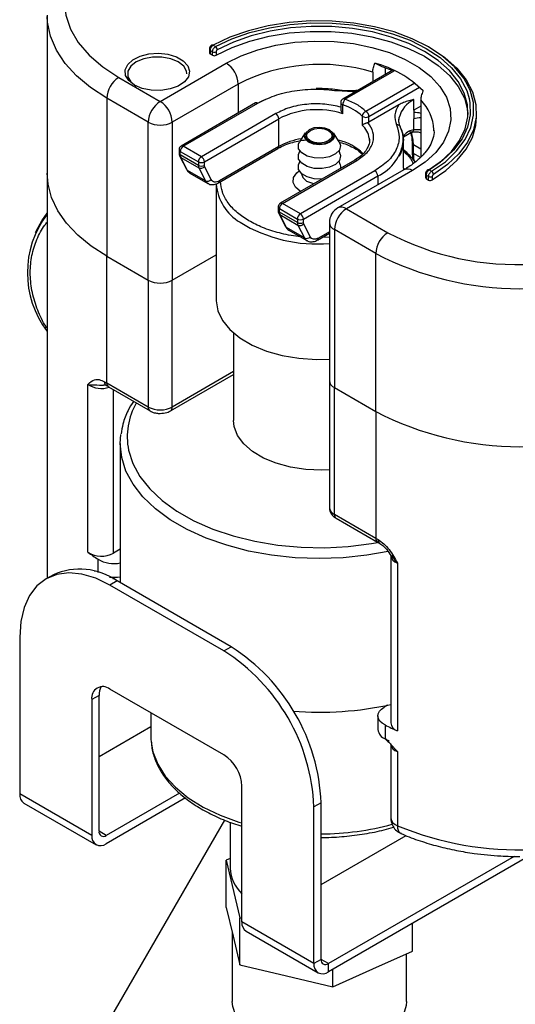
# Model space of a CAD drawing. Header units: millimetres. Extents: x 5 to 273, y 7 to 200.
# Tile 8 of 12: x 210 to 229, y 82 to 121. Entities that reach past the tile are written whole.
import ezdxf

# ---------------------------------------------------------------- set-up
doc = ezdxf.new("R2010")
doc.units = ezdxf.units.MM

msp = doc.modelspace()

# ---------------------------------------------------------------- linework, layer by layer
at = {"color": 7, "linetype": 'Continuous', "lineweight": 25}
for p, q in [((210.74438, 120.91148), (210.74438, 114.70577)), ((217.1129, 119.56418), (217.1129, 119.42809)), ((217.23648, 119.46892), (217.14218, 119.52336)), ((217.14218, 119.52336), (217.14218, 119.38727)), ((217.26107, 119.72688), (217.35539, 119.67244)), ((217.14218, 119.38727), (217.23648, 119.33283)), ((217.23648, 119.33283), (217.23648, 119.46892)), ((217.3767, 119.46824), (217.3767, 119.33215)), ((215.18527, 117.52347), (217.778, 119.02022)), ((224.31204, 118.74769), (222.35228, 117.61348)), ((223.89608, 118.87819), (223.61592, 119.02727)), ((224.01821, 118.83692), (224.01821, 118.57764)), ((213.55893, 118.46234), (215.18527, 117.52347)), ((223.52767, 118.66551), (223.52767, 118.29374)), ((218.2494, 118.20373), (215.65668, 116.70698)), ((222.12506, 117.94361), (222.73882, 117.91132)), ((214.71387, 116.70698), (213.08752, 117.64585)), ((213.08752, 117.64585), (213.08752, 111.44014)), ((225.14265, 117.18382), (225.1422, 117.59183)), ((225.41329, 117.57697), (225.41329, 115.33839)), ((218.93046, 117.45911), (216.00775, 115.76758)), ((216.09109, 115.75934), (219.0138, 117.45086)), ((222.2691, 117.46905), (222.26935, 117.23507)), ((222.35289, 117.03211), (222.3525, 117.38572)), ((224.5528, 117.3868), (223.37881, 116.70735)), ((225.41329, 117.34045), (225.14265, 117.18382)), ((225.14265, 117.18382), (225.14303, 116.8355)), ((219.7209, 117.04266), (216.7982, 115.35113)), ((216.9162, 115.1471), (219.8389, 116.83862)), ((219.8401, 115.75059), (219.8389, 116.83862)), ((223.11635, 116.94475), (223.11674, 116.59115)), ((223.37881, 116.70735), (223.37857, 116.92496)), ((225.1435, 116.40898), (225.14303, 116.8355)), ((227.59805, 116.91117), (227.59805, 117.10169)), ((214.71387, 110.50127), (214.71387, 116.70698)), ((215.65668, 116.70698), (215.65668, 110.50127)), ((220.87709, 116.28216), (220.65185, 115.93807)), ((222.21091, 115.93807), (221.98567, 116.28216)), ((224.76234, 116.19558), (224.71883, 116.14076)), ((224.74092, 116.13162), (225.05406, 116.31292)), ((215.92457, 115.62315), (215.92472, 115.48715)), ((216.7982, 115.35113), (216.09109, 115.75934)), ((217.47228, 114.32388), (219.80573, 115.67437)), ((219.8401, 115.75059), (217.50665, 114.4001)), ((224.7299, 114.90392), (224.72871, 115.99195)), ((225.07295, 115.88005), (225.07332, 115.54957)), ((225.12213, 115.48155), (225.12177, 115.81203)), ((215.95324, 115.36204), (216.21054, 114.85461)), ((215.97339, 115.55513), (216.6805, 115.14692)), ((215.97354, 115.41912), (215.97339, 115.55513)), ((216.68064, 115.01092), (215.97354, 115.41912)), ((215.99454, 115.31929), (216.70164, 114.91109)), ((216.25183, 114.81186), (215.99454, 115.31929)), ((220.65869, 115.58785), (220.61299, 115.45044)), ((222.24977, 115.45044), (222.20408, 115.58785)), ((222.98081, 115.57188), (223.12519, 115.44882)), ((225.07691, 115.55153), (225.08677, 115.27739)), ((216.6805, 115.14692), (216.68064, 115.01092)), ((216.70164, 114.91109), (216.95894, 114.40365)), ((216.91635, 115.01109), (216.9162, 115.1471)), ((217.18414, 114.45374), (216.92685, 114.96118)), ((222.81955, 115.21399), (219.89684, 113.52246)), ((219.98018, 113.51422), (222.90288, 115.20574)), ((220.65869, 115.17958), (220.61299, 115.04217)), ((222.24977, 115.04217), (222.20408, 115.17958)), ((210.74438, 114.70577), (210.74438, 98.86488)), ((216.95894, 114.40365), (216.25183, 114.81186)), ((216.34794, 114.70698), (217.05504, 114.29878)), ((223.60999, 114.79754), (220.68728, 113.10601)), ((220.73138, 114.69045), (220.73138, 114.67929)), ((220.80528, 112.90197), (223.72799, 114.5935)), ((224.75146, 114.83512), (222.15874, 113.33837)), ((225.08477, 114.80211), (222.49204, 113.30536)), ((225.597, 114.66641), (225.597, 114.53032)), ((225.72058, 114.57116), (225.62629, 114.62559)), ((225.62629, 114.62559), (225.62629, 114.4895)), ((225.62629, 114.4895), (225.72058, 114.43507)), ((225.68598, 114.83034), (225.69054, 114.83375)), ((225.72058, 114.43507), (225.72058, 114.57116)), ((225.74308, 114.83033), (225.8374, 114.77588)), ((225.86316, 114.57183), (225.86316, 114.43574)), ((217.38138, 114.27102), (217.38138, 109.72561)), ((219.81366, 113.37803), (219.81381, 113.24203)), ((219.86248, 113.31001), (220.56958, 112.9018)), ((219.86263, 113.174), (219.86248, 113.31001)), ((220.68728, 113.10601), (219.98018, 113.51422)), ((222.49204, 113.30536), (224.11839, 112.3665)), ((219.84233, 113.11692), (220.09962, 112.60948)), ((220.56973, 112.7658), (219.86263, 113.174)), ((219.88362, 113.07417), (220.59073, 112.66597)), ((220.14092, 112.56673), (219.88362, 113.07417)), ((220.84803, 112.15853), (220.14092, 112.56673)), ((220.56958, 112.9018), (220.56973, 112.7658)), ((220.59073, 112.66597), (220.84803, 112.15853)), ((220.80543, 112.76597), (220.80528, 112.90197)), ((221.07323, 112.20862), (220.81593, 112.71605)), ((221.82538, 112.761), (221.82538, 106.55529)), ((210.32297, 112.45496), (210.27983, 112.36203)), ((220.23702, 112.46186), (220.94413, 112.05366)), ((221.36137, 112.07876), (221.82538, 112.34731)), ((223.64698, 111.55), (222.02064, 112.48887)), ((222.02064, 112.48887), (222.02064, 106.28316)), ((213.08752, 111.44014), (214.71387, 110.50127)), ((213.08752, 106.45924), (213.08752, 111.44014)), ((215.65668, 110.50127), (217.38138, 111.49692)), ((223.64698, 105.34429), (223.64698, 111.55)), ((214.71387, 110.50127), (214.71387, 105.52037)), ((215.65668, 105.52037), (215.65668, 110.50127)), ((218.06472, 108.426), (218.06472, 104.98967)), ((215.58763, 105.36775), (218.06472, 106.79775)), ((212.34686, 99.82085), (212.34686, 106.40762)), ((212.34686, 106.40762), (212.40745, 106.39258)), ((213.07641, 106.36245), (213.16371, 106.311)), ((214.71387, 105.52037), (213.08752, 106.45924)), ((221.82538, 106.55529), (221.82538, 101.5744)), ((213.15657, 106.30662), (214.78292, 105.36775)), ((213.15657, 106.30662), (213.16081, 106.3043)), ((222.02064, 106.28316), (223.64698, 105.34429)), ((222.02064, 101.30226), (222.02064, 106.28316)), ((223.64698, 105.34429), (223.64698, 100.36339)), ((213.61472, 104.08328), (213.61472, 98.616)), ((223.64698, 100.36339), (222.02064, 101.30226)), ((222.08969, 101.14964), (223.71603, 100.21077)), ((223.7201, 100.20854), (223.71603, 100.21077)), ((223.72316, 100.21516), (223.81042, 100.16373)), ((213.61472, 99.93181), (213.35139, 99.77979)), ((224.23414, 99.69922), (224.23414, 93.11246)), ((224.42826, 99.45311), (224.50053, 99.39145)), ((224.50053, 99.39145), (224.50053, 92.80469)), ((210.98842, 98.93656), (210.70558, 98.77328)), ((210.74438, 98.86488), (210.74526, 98.79619)), ((213.48822, 98.68902), (213.20537, 98.52574)), ((217.96656, 96.10373), (213.48822, 98.68902)), ((217.68372, 95.94045), (213.20537, 98.52574)), ((209.66984, 96.48406), (209.66984, 90.33278)), ((217.68372, 95.94045), (217.96656, 96.10373)), ((217.68372, 91.85775), (213.20537, 94.44304)), ((212.78111, 94.19798), (212.49827, 94.0347)), ((212.49827, 94.0347), (212.49827, 88.69997)), ((212.78111, 88.86325), (212.78111, 94.19798)), ((224.10268, 93.80829), (223.97518, 93.73469)), ((214.81472, 93.51398), (214.81472, 92.57825)), ((223.7311, 93.39452), (223.7311, 92.85016)), ((212.78111, 91.80227), (214.81472, 92.97624)), ((224.01334, 93.03366), (224.01334, 92.4893)), ((224.15472, 92.35789), (224.15472, 92.41902)), ((224.15472, 92.35789), (224.42505, 92.07332)), ((224.23414, 92.29592), (224.23414, 89.38359)), ((224.42505, 92.07332), (224.50053, 91.98815)), ((224.50053, 91.98815), (224.50053, 89.07582)), ((218.39082, 85.29827), (218.39082, 90.633)), ((212.49827, 88.69997), (209.66984, 90.33278)), ((215.93982, 90.36012), (213.06395, 88.69991)), ((216.17539, 90.16949), (213.06395, 88.3733)), ((209.83556, 89.96651), (212.66399, 88.33369)), ((221.50209, 89.98001), (221.21925, 89.81673)), ((221.21925, 83.66545), (221.21925, 89.81673)), ((221.50209, 83.82873), (221.50209, 89.98001)), ((217.70119, 89.30035), (210.69915, 77.17247)), ((217.93138, 89.21656), (217.93138, 87.40683)), ((221.50209, 86.76775), (224.8362, 88.69249)), ((217.93138, 87.79182), (217.77907, 87.72365)), ((229.65288, 87.88085), (221.78494, 83.33878)), ((229.07737, 87.87523), (221.78494, 83.6654)), ((217.77907, 87.72365), (218.3133, 85.4671)), ((217.77907, 85.87283), (217.77907, 87.72365)), ((217.77907, 85.87283), (218.04619, 84.74455)), ((218.3133, 83.61628), (218.3133, 85.4671)), ((218.3133, 85.4671), (218.39082, 85.44882)), ((221.21925, 83.66545), (218.39082, 85.29827)), ((225.0837, 84.15045), (225.0837, 85.24312)), ((218.01472, 84.87748), (218.01472, 82.18096)), ((218.04619, 84.74455), (218.3133, 83.61628)), ((218.55654, 84.93199), (221.38497, 83.29918)), ((223.52466, 83.45277), (225.0837, 84.15045)), ((224.84805, 82.18096), (224.84805, 84.045)), ((218.3133, 83.61628), (220.13946, 83.18568)), ((221.50209, 83.82873), (221.21925, 83.66545)), ((221.78494, 83.33878), (221.78494, 83.6654)), ((220.13946, 83.18568), (221.96562, 82.75509)), ((221.96562, 82.75509), (223.52466, 83.45277)), ((221.96562, 82.75509), (221.96562, 83.44309))]:
    msp.add_line(p, q, dxfattribs=at)
at = {"color": 8, "linetype": 'Continuous', "lineweight": 25}
for p, q in [((222.43561, 117.60523), (224.37134, 118.72554)), ((218.2494, 118.20373), (218.2494, 117.06494)), ((225.17712, 118.2382), (223.26057, 117.12899)), ((223.37857, 116.92496), (225.36572, 118.07502)), ((225.41329, 116.40289), (225.1435, 116.40898)), ((225.41329, 115.64374), (225.12177, 115.81203)), ((225.39746, 115.3226), (225.12213, 115.48155)), ((223.72799, 114.5935), (223.72837, 114.2445)), ((221.82538, 112.40363), (221.39574, 112.15498)), ((221.82538, 112.18881), (221.52264, 112.1721)), ((218.06472, 106.9105), (215.65668, 105.52037)), ((213.35139, 99.77979), (213.35139, 106.19415)), ((213.67108, 103.54236), (213.61472, 104.08328)), ((212.74349, 99.02734), (212.74349, 99.53961)), ((224.25846, 99.69236), (224.42826, 99.45311)), ((212.62175, 99.06472), (212.62175, 99.07686)), ((213.35139, 98.76495), (213.35139, 98.83242)), ((213.06395, 88.69991), (212.78111, 88.8632)), ((221.78494, 83.6654), (221.50209, 83.82868))]:
    msp.add_line(p, q, dxfattribs=at)
at = {"color": 7, "linetype": 'Continuous', "lineweight": 25, "flags": 128}
for points in [[(213.55893, 124.44934), (212.92645, 124.033), (212.39352, 123.57256), (211.96926, 123.07591), (211.66092, 122.55153), (211.47378, 122.00841), (211.41104, 121.45584), (211.47378, 120.90326), (211.66092, 120.36014), (211.96926, 119.83577), (212.39352, 119.33912), (212.92645, 118.87868), (213.55893, 118.46234)], [(227.18768, 118.2892), (227.0995, 118.4318), (226.74138, 118.87711), (226.2789, 119.28914), (225.72116, 119.65979), (225.07912, 119.98176), (224.36539, 120.24874), (223.594, 120.45548), (222.78011, 120.59791), (221.93971, 120.67324), (221.08933, 120.67999), (220.24566, 120.61802), (219.4253, 120.48854), (218.64436, 120.29412), (217.9182, 120.03856), (217.26107, 119.72688)], [(217.35539, 119.67244), (217.99813, 119.97692), (218.70828, 120.22654), (219.4719, 120.41641), (220.27401, 120.54279), (221.09884, 120.6032), (221.9302, 120.59646), (222.75177, 120.5227), (223.5474, 120.38336), (224.30149, 120.18119), (224.99922, 119.92014), (225.62688, 119.60536), (226.17216, 119.24301), (226.62435, 118.84022), (226.97457, 118.4049), (227.21593, 117.94559), (227.31244, 117.63705)], [(217.3767, 119.33215), (218.00756, 119.6376), (218.70663, 119.88874), (219.45999, 120.08054), (220.25263, 120.20921), (221.06875, 120.27217), (221.89209, 120.26816), (222.70626, 120.19727), (223.49503, 120.06091), (224.24268, 119.8618), (224.93432, 119.6039), (225.55617, 119.29236), (226.09584, 118.93337), (226.54259, 118.53409), (226.88749, 118.10248), (227.1237, 117.64714), (227.24649, 117.17713), (227.26238, 117.00643)], [(225.67041, 114.78833), (226.18896, 115.15312), (226.61408, 115.55617), (226.93743, 115.98958), (227.15266, 116.44482), (227.25555, 116.91296), (227.24407, 117.3848), (227.11844, 117.85109), (226.88114, 118.30266), (226.53683, 118.73065), (226.09226, 119.12665), (225.55617, 119.48288), (224.93908, 119.79236), (224.25312, 120.04901), (223.51174, 120.24777), (222.72951, 120.38476), (221.92179, 120.45728), (221.10444, 120.46391), (220.29351, 120.40452), (219.50493, 120.28027), (218.75417, 120.0936), (218.05599, 119.84818), (217.42409, 119.54883)], [(217.778, 119.02022), (218.36331, 119.311), (219.01716, 119.54818), (219.72494, 119.72644), (220.47084, 119.84182), (221.23819, 119.89173), (222.00987, 119.87507), (222.76861, 119.79219), (223.49749, 119.64495), (224.18022, 119.43665), (224.80153, 119.17193), (225.34757, 118.85671), (225.80612, 118.49803), (226.16695, 118.10391), (226.422, 117.68313), (226.56556, 117.24512), (226.59444, 116.79964), (226.50798, 116.35666), (226.30811, 115.92606), (225.99931, 115.51747), (225.58847, 115.14001), (225.08477, 114.80211)], [(225.75693, 119.63896), (225.79187, 119.61895), (226.35881, 119.2422), (226.82891, 118.82338), (227.19293, 118.37072), (227.44372, 117.89313), (227.57636, 117.39998), (227.58824, 116.90097), (227.47912, 116.40591), (227.25115, 115.92452), (226.9088, 115.46626), (226.45881, 115.04014), (225.91002, 114.65454)], [(214.17175, 118.16299), (213.94754, 118.33837), (213.82284, 118.54411), (213.80872, 118.76192), (213.90644, 118.97247), (214.10732, 119.15702), (214.39351, 119.2992), (214.73958, 119.38637), (215.11478, 119.41077), (215.48578, 119.37025), (215.81959, 119.2684), (216.08658, 119.11427), (216.26301, 118.92156), (216.3332, 118.70739), (216.29093, 118.4908), (216.13994, 118.29101), (215.89365, 118.1258), (215.57395, 118.00983), (215.20924, 117.95342), (214.83193, 117.96157), (214.47555, 118.03356), (214.17175, 118.16299)], [(216.23409, 118.5984), (216.21972, 118.70376), (216.10693, 118.90416), (215.89238, 119.07464), (215.59708, 119.19849), (215.24993, 119.26361), (214.88491, 119.26361), (214.53777, 119.19849), (214.24246, 119.07464), (214.02791, 118.90416), (213.91512, 118.70376), (213.91512, 118.49304), (214.02791, 118.29263), (214.24246, 118.12216)], [(224.29004, 118.73496), (224.18382, 118.77653), (223.89608, 118.87819)], [(222.14952, 117.97248), (222.14826, 117.97252), (222.14103, 117.96896), (222.1332, 117.9592), (222.12506, 117.94361)], [(219.30445, 117.58474), (219.22909, 117.55213), (218.89609, 117.38289)], [(224.55642, 116.77322), (224.55646, 116.78168), (224.56567, 116.88506)], [(225.86316, 114.43574), (226.40054, 114.80306), (226.84728, 115.20882), (227.19524, 115.64563), (227.43806, 116.10553), (227.57133, 116.58012), (227.59805, 116.91117)], [(221.03036, 115.94838), (221.21196, 115.87714), (221.42697, 115.85143), (221.64264, 115.87518), (221.82616, 115.94478), (221.94957, 116.04961), (221.9941, 116.17373), (221.95295, 116.29824), (221.8324, 116.40418), (221.6508, 116.47543), (221.4358, 116.50113), (221.22012, 116.47738), (221.03661, 116.40779), (220.91319, 116.30295), (220.86867, 116.17883), (220.90981, 116.05432), (221.03036, 115.94838)], [(221.7877, 116.37877), (221.89481, 116.28464), (221.93137, 116.17402), (221.89181, 116.06373), (221.78215, 115.97058), (221.61909, 115.90875), (221.42746, 115.88765), (221.23642, 115.91048), (221.07507, 115.97379), (220.96796, 116.06792), (220.9314, 116.17855), (220.97096, 116.28883), (221.08061, 116.38198), (221.24367, 116.44381), (221.43531, 116.46492), (221.62634, 116.44208), (221.7877, 116.37877)], [(224.62003, 116.48475), (224.70285, 116.23319), (224.72871, 115.99195)], [(225.93138, 116.36681), (225.93123, 116.38848), (225.93078, 116.40921)], [(221.00911, 115.92126), (220.88218, 116.03281), (220.83885, 116.16392), (220.87709, 116.28216)], [(221.98567, 116.28216), (222.02391, 116.15855), (221.97703, 116.02785), (221.84708, 115.91746), (221.65384, 115.84419), (221.42673, 115.81918), (221.20034, 115.84624), (221.00911, 115.92126)], [(223.39026, 116.07403), (223.39428, 116.02878), (223.39537, 115.99049)], [(222.21091, 115.93807), (222.2641, 115.78646), (222.21941, 115.61155), (222.0683, 115.45778), (221.83116, 115.34591), (221.54003, 115.29104), (221.23423, 115.30059), (220.95506, 115.37327), (220.74021, 115.49926), (220.61871, 115.66155), (220.60697, 115.83821), (220.65185, 115.93807)], [(222.24977, 115.45044), (222.2641, 115.37819), (222.21941, 115.20328), (222.0683, 115.04951), (221.83116, 114.93764), (221.54003, 114.88277), (221.23423, 114.89232), (220.95506, 114.965), (220.74021, 115.09099), (220.61871, 115.25328), (220.60697, 115.42994), (220.61299, 115.45044)], [(225.07332, 115.54957), (225.07332, 115.54963), (225.07336, 115.5519)], [(221.5421, 114.47466), (221.54003, 114.4745), (221.23423, 114.48405), (220.95506, 114.55673), (220.74021, 114.68272), (220.61871, 114.84501), (220.60697, 115.02167), (220.61299, 115.04217)], [(222.24977, 115.04217), (222.2641, 114.96992), (222.25761, 114.88876)], [(213.08752, 111.44014), (212.47554, 111.8366), (211.94645, 112.271), (211.50723, 112.73759), (211.1637, 113.2302), (210.9204, 113.74232), (210.78053, 114.26718), (210.74438, 114.70577)], [(213.08752, 111.44014), (212.47554, 111.8366), (211.94645, 112.271), (211.50723, 112.73759), (211.1637, 113.2302), (210.9204, 113.74232), (210.78053, 114.26718), (210.74438, 114.70577)], [(210.32297, 112.45496), (210.53137, 112.83643), (210.74438, 113.13501)], [(217.38138, 109.72561), (217.38175, 109.69433), (217.44915, 109.29969), (217.63112, 108.9173), (217.92242, 108.55816), (218.31466, 108.23261), (218.79657, 107.95002), (219.35427, 107.7185), (219.97173, 107.54472), (220.63118, 107.43368), (221.31365, 107.38858), (221.82538, 107.39868)], [(221.82538, 103.05949), (221.52484, 103.04689), (220.90486, 103.07005), (220.30281, 103.15859), (219.7392, 103.30948), (219.23321, 103.51759), (218.80208, 103.77583), (218.46048, 104.0754), (218.22006, 104.40611), (218.08899, 104.7567), (218.06472, 104.98967)], [(213.61472, 104.08328), (213.61472, 104.0863), (213.63882, 104.43735)], [(213.20537, 98.52574), (212.65229, 98.79476), (212.11283, 98.95663), (211.60028, 99.00736), (211.12724, 98.9457), (210.70537, 98.77316), (210.34507, 98.49401), (210.05519, 98.11511), (209.84288, 97.64579), (209.71337, 97.09761), (209.66984, 96.48406)], [(224.01334, 93.03366), (223.89803, 93.10567), (223.81042, 93.18969), (223.75413, 93.28221), (223.73152, 93.37941), (223.74351, 93.47723), (223.78962, 93.57161), (223.86793, 93.65864), (223.97518, 93.73469)], [(214.81472, 92.57825), (214.81676, 92.4834), (214.82388, 92.37733)], [(224.84805, 82.18096), (224.83718, 82.02379), (224.72917, 81.6652), (224.50885, 81.32416), (224.18373, 81.0123), (223.76488, 80.74024), (223.26657, 80.51724), (222.70576, 80.3509), (222.10156, 80.24688), (221.47453, 80.20872), (220.84604, 80.23773), (220.23748, 80.3329), (219.66957, 80.49102), (219.16166, 80.70668), (218.73105, 80.97254), (218.39239, 81.27956), (218.15722, 81.61728), (218.03354, 81.97418), (218.01472, 82.18096)]]:
    msp.add_lwpolyline(points, dxfattribs=at)
at = {"color": 8, "linetype": 'Continuous', "lineweight": 25, "flags": 128}
for points in [[(213.08752, 117.64585), (212.44691, 118.06328), (211.89813, 118.52226), (211.44918, 119.01607), (211.10661, 119.53752), (210.87542, 120.07901), (210.75897, 120.63263), (210.74499, 120.85435)], [(225.8374, 114.77588), (226.37729, 115.15523), (226.81998, 115.57443), (227.15677, 116.02526), (227.38105, 116.49885), (227.4884, 116.98588), (227.47672, 117.4768), (227.34623, 117.96195), (227.18768, 118.2892)], [(227.31244, 117.63705), (227.34371, 117.47131), (227.35539, 116.99137), (227.25074, 116.51521), (227.03182, 116.05217), (226.70292, 115.61133), (226.27051, 115.20137), (225.74308, 114.83033)], [(224.7299, 114.90392), (224.72983, 114.88948), (224.72698, 114.82099)], [(220.69499, 113.98862), (220.49951, 114.14933), (220.40501, 114.33797), (220.42174, 114.5341), (220.54787, 114.71648), (220.64422, 114.79357)], [(220.73138, 114.67969), (220.78258, 114.52758), (220.93254, 114.3958)], [(220.93254, 114.3958), (221.15844, 114.30717), (221.22766, 114.29268)], [(213.9411, 103.82871), (214.10901, 103.30129), (214.38792, 102.78978), (214.77361, 102.30194), (215.26022, 101.84515), (215.84037, 101.42635), (216.50529, 101.05188), (217.24487, 100.72742), (218.04792, 100.45788), (218.90226, 100.24736), (219.79494, 100.09904), (220.71243, 100.01517), (221.64081, 99.99703), (222.56602, 100.04489), (223.47403, 100.15802), (223.78951, 100.21356)], [(224.12799, 99.84784), (223.29696, 99.70122), (222.36839, 99.60335), (221.42615, 99.57081), (220.484, 99.60408), (219.55566, 99.70266), (218.65467, 99.86512), (217.79417, 100.08909), (216.98671, 100.37131), (216.24406, 100.70765), (215.57706, 101.09322), (214.99542, 101.52239), (214.50764, 101.98891), (214.12082, 102.48596), (213.8406, 103.00631), (213.67108, 103.54236)], [(214.82388, 92.37733), (214.89479, 91.98579), (215.08467, 91.49832), (215.38314, 91.02933), (215.7851, 90.58684), (216.28367, 90.17842), (216.87032, 89.81106), (217.53501, 89.49106), (218.26636, 89.22387), (218.39082, 89.18572)]]:
    msp.add_lwpolyline(points, dxfattribs=at)
at = {"color": 8, "linetype": 'Continuous', "lineweight": 25}
for centre, radius, start, end in [((217.16286, 119.56911), 0.05021, 185.654208, 245.68172), ((222.387, 117.5391), 0.08208, 53.679797, 115.047563), ((225.59621, 116.63295), 1.06093, 115.336778, 166.253379), ((224.11865, 116.3047), 1.81515, 3.300633, 44.500573), ((222.36757, 117.48418), 0.09961, 188.680028, 261.296098), ((222.51422, 115.94155), 0.88601, 8.599839, 47.153358), ((221.17491, 113.3085), 2.78307, 99.224272, 118.660333), ((221.74977, 114.04768), 1.99545, 45.260872, 77.794045), ((223.74166, 115.84114), 1.38042, 358.791851, 19.836496), ((216.00802, 115.6315), 0.08386, 185.688426, 245.609619), ((216.04247, 115.6932), 0.08208, 53.679797, 115.047563), ((219.75658, 115.74233), 0.08393, 306.295859, 5.650219), ((223.0059, 116.16749), 1.73173, 294.643879, 354.181986), ((225.1568, 115.88888), 0.08446, 187.009485, 245.494003), ((216.00818, 115.49551), 0.08387, 185.721896, 245.606714), ((216.0447, 115.40907), 0.10285, 207.19401, 240.805537), ((225.15677, 115.55793), 0.08387, 185.721896, 245.606714), ((227.99993, 115.48013), 2.8778, 179.971881, 185.220205), ((222.85426, 115.13959), 0.08209, 53.682789, 115.014994), ((224.88949, 114.52953), 0.33532, 54.382423, 114.307119), ((225.71395, 114.78822), 0.0512, 55.321864, 117.212733), ((225.6461, 114.67069), 0.04926, 184.619253, 246.285089), ((217.18, 114.50972), 0.24519, 205.632558, 239.027204), ((217.42308, 114.39185), 0.08398, 306.399972, 5.641057), ((219.89712, 113.3864), 0.08389, 185.752202, 245.604083), ((219.93156, 113.44808), 0.08208, 53.679797, 115.047563), ((222.29676, 113.03278), 0.33532, 54.382423, 114.307119), ((219.93379, 113.16395), 0.10285, 207.19401, 240.805537), ((221.33632, 117.69381), 5.77048, 238.468252, 274.861731), ((220.19109, 112.65652), 0.10285, 207.214202, 240.805234), ((220.3618, 112.67268), 0.24498, 205.623821, 239.378891), ((222.15901, 112.79428), 0.33529, 185.694799, 245.625342), ((221.06843, 112.26413), 0.2444, 205.600287, 240.351595), ((221.31217, 112.14672), 0.08398, 306.399972, 5.641057), ((212.8825, 107.23268), 0.98369, 237.008311, 287.469592), ((213.24608, 106.43905), 0.15984, 172.74417, 235.943649), ((216.55443, 104.34824), 2.66447, 150.061457, 191.243706), ((214.87691, 105.50228), 0.16405, 173.670068, 235.32723), ((215.49819, 105.50016), 0.15977, 303.955683, 7.26593), ((222.15901, 101.60767), 0.33529, 185.694799, 245.625342), ((222.1792, 101.28207), 0.15984, 172.74417, 235.943649), ((223.81032, 100.34536), 0.16433, 173.701152, 234.986667), ((224.59139, 99.73904), 0.35927, 186.077915, 255.349916), ((224.59139, 92.33574), 0.35927, 186.077915, 255.349916), ((224.60255, 89.4333), 0.37175, 187.684514, 254.071735), ((221.48026, 99.48069), 10.72196, 270.116691, 285.215539)]:
    msp.add_arc(centre, radius, start, end, dxfattribs=at)
at = {"color": 7, "linetype": 'Continuous', "lineweight": 25}
for centre, radius, start, end in [((217.23191, 119.68871), 0.04804, 52.624046, 113.664546), ((217.26665, 119.54223), 0.15757, 2.402889, 55.725491), ((217.16286, 119.43302), 0.05021, 185.636902, 245.683239), ((217.30726, 119.60579), 0.15408, 242.654944, 296.787557), ((217.30726, 119.4697), 0.15408, 242.654944, 296.787557), ((217.22592, 118.15715), 1.02454, 2.605478, 57.394522), ((221.45795, 111.92616), 7.05001, 72.927783, 117.072186), ((222.47395, 114.87165), 4.30968, 45.37115, 74.634227), ((214.111, 117.59927), 1.02454, 122.605478, 177.394522), ((222.69837, 117.38025), 0.34592, 139.428264, 179.094312), ((215.73735, 116.6604), 1.02454, 122.605478, 177.394522), ((214.6332, 116.6604), 1.02454, 2.605478, 57.394522), ((218.96517, 117.38471), 0.08209, 53.682789, 115.014994), ((221.3268, 113.9352), 3.26246, 71.668572, 117.133497), ((221.78718, 115.52439), 1.94529, 46.899802, 73.105575), ((219.58277, 116.82663), 0.25642, 2.680197, 57.403749), ((223.32733, 116.92816), 0.21164, 108.387545, 175.503583), ((223.26268, 117.13648), 0.24119, 232.646475, 298.718287), ((223.12244, 116.91297), 0.25642, 2.680197, 57.403749), ((225.14509, 116.04626), 1.0415, 75.077491, 90.128416), ((225.5125, 115.46525), 1.41918, 94.008717, 105.09017), ((215.18527, 117.61678), 1.02468, 242.609672, 297.390328), ((223.28368, 116.87467), 0.19247, 286.649998, 299.622614), ((224.493, 116.47379), 0.1275, 4.933203, 105.693981), ((216.22927, 115.54367), 0.25613, 122.647415, 177.436511), ((223.22856, 113.74612), 2.40709, 34.982597, 51.436201), ((216.19538, 115.41366), 0.22191, 178.58846, 205.166657), ((216.93637, 115.13547), 0.25613, 122.647415, 177.436511), ((216.66006, 115.13511), 0.25642, 2.680197, 57.403749), ((216.302, 114.90164), 0.10285, 207.214202, 240.805234), ((216.79818, 115.37414), 0.25589, 242.618905, 297.464994), ((216.90249, 115.00545), 0.22191, 178.58846, 205.166657), ((216.79833, 115.23814), 0.25589, 242.618905, 297.464994), ((216.78098, 115.0857), 0.19179, 245.56612, 319.512782), ((216.47272, 114.9178), 0.24498, 205.623821, 239.378891), ((217.03827, 114.57827), 0.19179, 245.56612, 319.512782), ((223.47185, 114.58151), 0.25642, 2.680197, 57.403749), ((225.64491, 114.53378), 0.04803, 184.126932, 247.193209), ((225.79122, 114.70722), 0.15331, 242.561746, 297.983498), ((225.76007, 114.64719), 0.15014, 2.806843, 58.998379), ((219.30341, 114.43387), 1.92891, 184.842944, 239.296819), ((225.79122, 114.57113), 0.15331, 242.561746, 297.983498), ((220.11835, 113.29855), 0.25613, 122.647415, 177.436511), ((222.49204, 112.761), 0.66667, 119.997312, 180), ((223.04412, 112.44229), 1.02454, 122.605478, 177.394522), ((213.77359, 110.79308), 3.80461, 142.768184, 217.231816), ((219.89726, 113.25039), 0.08387, 185.721896, 245.606714), ((220.08447, 113.16854), 0.22191, 178.58846, 205.166657), ((220.82546, 112.89035), 0.25613, 122.647415, 177.436511), ((220.54915, 112.88998), 0.25642, 2.680197, 57.403749), ((220.68727, 113.12902), 0.25589, 242.618905, 297.464994), ((220.79157, 112.76033), 0.22191, 178.58846, 205.166657), ((220.68742, 112.99302), 0.25589, 242.618905, 297.464994), ((220.67006, 112.84058), 0.19179, 245.56612, 319.512782), ((220.92736, 112.33315), 0.19179, 245.56612, 319.512782), ((224.67046, 111.50343), 1.02454, 122.605478, 177.394522), ((229.16458, 121.92875), 10.81207, 242.178512, 273.601502), ((229.30384, 122.42798), 12.26093, 242.524312, 297.475688), ((215.18527, 111.41107), 1.02468, 242.609672, 297.390328), ((216.81443, 112.91553), 7.45477, 239.226226, 240.004207), ((222.15901, 106.58857), 0.33529, 185.694799, 245.625342), ((215.18527, 106.43018), 1.02468, 242.609672, 297.390328), ((229.30384, 116.22227), 12.26093, 242.524312, 297.475688), ((227.46191, 106.97214), 7.63081, 240.004172, 240.770142), ((216.25838, 104.91679), 6.42406, 232.491008, 236.828616), ((212.88431, 100.66094), 0.99729, 237.390909, 297.927599), ((213.36747, 100.62892), 1.25537, 240.194904, 281.358636), ((212.01929, 96.6009), 2.55304, 54.874847, 113.814694), ((213.36832, 100.2537), 1.42144, 263.149716, 279.982134), ((213.59795, 89.49905), 7.62792, 2.386856, 57.613144), ((213.8808, 89.66233), 7.62792, 2.386856, 57.613144), ((212.92934, 94.10463), 0.43671, 50.796715, 189.214037), ((213.39162, 94.225), 0.61111, 149.100436, 182.534137), ((221.43624, 106.66599), 13.13088, 265.479051, 282.302766), ((224.16241, 92.89669), 0.43381, 186.158183, 249.902292), ((227.96277, 100.80424), 8.71664, 243.057848, 246.596774), ((224.59187, 93.15292), 0.36001, 186.453376, 255.302872), ((227.82202, 99.97368), 8.39774, 243.029209, 244.106382), ((216.85561, 90.56314), 1.5368, 2.605478, 57.394522), ((210.06184, 90.28951), 0.39438, 173.701152, 234.986667), ((229.26748, 100.61972), 12.48941, 247.562267, 297.119225), ((224.78961, 89.02256), 0.29394, 169.560118, 238.709827), ((212.84313, 88.64403), 0.34937, 170.785963, 309.203285), ((212.95354, 88.83528), 0.17468, 170.785963, 309.203285), ((219.40295, 87.4766), 1.47322, 182.714808, 226.605679), ((218.78283, 85.255), 0.39438, 173.701152, 234.986667), ((221.56411, 83.60951), 0.34937, 170.785963, 309.203285), ((221.67452, 83.80076), 0.17468, 170.785963, 309.203285)]:
    msp.add_arc(centre, radius, start, end, dxfattribs=at)
for points, knots in [([(217.2139, 119.73064), (217.20563, 119.72666), (217.18083, 119.71472), (217.14794, 119.67615), (217.11844, 119.62267), (217.11515, 119.58296), (217.11358, 119.56411)], [0, 0, 0, 0, 0.137019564, 0.410911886, 0.720361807, 1, 1, 1, 1]), ([(217.26107, 119.72688), (217.24768, 119.71781), (217.2209, 119.69966), (217.18527, 119.65598), (217.15842, 119.60617), (217.14421, 119.55981), (217.14276, 119.53371), (217.14218, 119.52336)], [0, 0, 0, 0, 0.21472485, 0.4294755, 0.64419408, 0.85887706, 1, 1, 1, 1]), ([(217.23648, 119.46892), (217.23779, 119.48497), (217.24041, 119.51706), (217.26087, 119.56948), (217.29101, 119.61737), (217.32445, 119.65264), (217.3466, 119.66681), (217.35539, 119.67244)], [0, 0, 0, 0, 0.21466099, 0.42931533, 0.6439624, 0.85861525, 1, 1, 1, 1]), ([(217.42409, 119.54883), (217.42057, 119.54665), (217.41171, 119.54113), (217.39835, 119.52723), (217.38636, 119.50826), (217.37825, 119.48744), (217.37722, 119.47465), (217.3767, 119.46824)], [0, 0, 0, 0, 0.14023484, 0.3536084, 0.56804315, 0.78364664, 1, 1, 1, 1]), ([(223.52767, 118.66551), (223.53229, 118.7279), (223.54094, 118.84465), (223.5921, 118.96925), (223.61592, 119.02727)], [0, 0, 0, 0, 0.53435145, 1, 1, 1, 1]), ([(219.0138, 117.45086), (219.22377, 117.55571), (219.65101, 117.76904), (220.44798, 117.95454), (221.29703, 118.02972), (221.85221, 117.97198), (222.12506, 117.94361)], [0, 0, 0, 0, 0.24574112, 0.5, 0.75425888, 1, 1, 1, 1]), ([(222.14947, 117.97175), (222.14074, 117.97329), (222.01946, 117.99468), (221.73909, 118.02246), (221.46574, 118.02944), (221.30979, 118.03342)], [0, 0, 0, 0, 0.032221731, 0.447862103, 1, 1, 1, 1]), ([(222.93144, 117.94867), (222.84401, 117.94262), (222.60578, 117.92613), (222.33984, 117.94318), (222.1721, 117.97001), (222.15023, 117.97351)], [0, 0, 0, 0, 0.33518084, 0.91329827, 1, 1, 1, 1]), ([(225.50154, 117.93873), (225.47445, 117.8714), (225.42414, 117.74634), (225.41672, 117.63046), (225.41329, 117.57697)], [0, 0, 0, 0, 0.538370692, 1, 1, 1, 1]), ([(222.29142, 117.55256), (222.28216, 117.53241), (222.26984, 117.5056), (222.26967, 117.47653), (222.26963, 117.46931)], [0, 0, 0, 0, 0.75162891, 1, 1, 1, 1]), ([(222.35255, 117.61302), (222.35152, 117.61263), (222.33745, 117.60728), (222.31539, 117.58653), (222.29941, 117.56388), (222.29142, 117.55256)], [0, 0, 0, 0, 0.03791967, 0.51896871, 1, 1, 1, 1]), ([(225.1422, 117.59183), (225.07652, 117.57552), (224.94378, 117.54256), (224.74799, 117.48482), (224.61552, 117.4183), (224.5528, 117.3868)], [0, 0, 0, 0, 0.34023515, 0.68758633, 1, 1, 1, 1]), ([(222.28864, 117.29652), (222.07649, 117.34278), (221.64166, 117.43759), (220.92967, 117.42522), (220.25082, 117.30008), (219.89467, 117.12707), (219.7209, 117.04266)], [0, 0, 0, 0, 0.24395161, 0.5, 0.75604839, 1, 1, 1, 1]), ([(222.26977, 117.23509), (222.27008, 117.22591), (222.2708, 117.20442), (222.28271, 117.15743), (222.30831, 117.09627), (222.33802, 117.05351), (222.35289, 117.03211)], [0, 0, 0, 0, 0.13556145, 0.31734055, 0.65828971, 1, 1, 1, 1]), ([(224.61778, 116.52857), (224.60284, 116.56067), (224.55715, 116.65888), (224.54178, 116.77041), (224.56647, 116.85161), (224.57113, 116.86697)], [0, 0, 0, 0, 0.28252991, 0.86436634, 1, 1, 1, 1]), ([(222.90288, 115.20574), (223.0487, 115.30629), (223.34756, 115.51237), (223.56319, 115.90492), (223.58369, 116.31647), (223.41912, 116.56769), (223.33882, 116.69026)], [0, 0, 0, 0, 0.24395161, 0.5, 0.75604839, 1, 1, 1, 1]), ([(223.33882, 116.69026), (223.32718, 116.68655), (223.30321, 116.6789), (223.26654, 116.66542), (223.23178, 116.65131), (223.1908, 116.63312), (223.14808, 116.61149), (223.12719, 116.59793), (223.11674, 116.59115)], [0, 0, 0, 0, 0.12154087, 0.25023492, 0.36795295, 0.50082669, 0.75027235, 1, 1, 1, 1]), ([(224.45852, 116.59653), (224.50796, 116.43885), (224.60855, 116.11802), (224.47955, 115.62716), (224.15964, 115.16626), (223.79111, 114.91904), (223.60999, 114.79754)], [0, 0, 0, 0, 0.245741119, 0.5, 0.754258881, 1, 1, 1, 1]), ([(224.56499, 115.36743), (224.5734, 115.38066), (224.64172, 115.48814), (224.70791, 115.71343), (224.74165, 116.04597), (224.70259, 116.32561), (224.6229, 116.48258), (224.60074, 116.52623)], [0, 0, 0, 0, 0.03678732, 0.29894113, 0.5766342, 0.88225705, 1, 1, 1, 1]), ([(225.92848, 116.39678), (225.92948, 116.39028), (225.94671, 116.27814), (225.90117, 116.07945), (225.78461, 115.78335), (225.58141, 115.4905), (225.28989, 115.19805), (224.99241, 114.97823), (224.79873, 114.8632), (224.75146, 114.83512)], [0, 0, 0, 0, 0.01303572, 0.22504837, 0.40638991, 0.57888321, 0.76246306, 0.94202194, 1, 1, 1, 1]), ([(225.1435, 116.40898), (225.07097, 116.39134), (224.92496, 116.35583), (224.81678, 116.24923), (224.76234, 116.19558)], [0, 0, 0, 0, 0.49671984, 1, 1, 1, 1]), ([(219.80705, 115.67383), (219.81131, 115.67673), (219.88858, 115.72928), (220.08484, 115.81374), (220.36233, 115.91145), (220.64222, 115.97275), (220.82158, 116.00671), (220.91832, 116.01185), (220.92573, 116.01224)], [0, 0, 0, 0, 0.01582125, 0.28700591, 0.56666596, 0.77497976, 0.98278155, 1, 1, 1, 1]), ([(223.38285, 116.06102), (223.38813, 116.03277), (223.40881, 115.92225), (223.35725, 115.74732), (223.22801, 115.53835), (223.05218, 115.36174), (222.89393, 115.26216), (222.81823, 115.21453)], [0, 0, 0, 0, 0.09706802, 0.37966352, 0.59894202, 0.8081422, 1, 1, 1, 1]), ([(225.01457, 116.28739), (225.03143, 116.22979), (225.06671, 116.10929), (225.06906, 115.95738), (225.07029, 115.87808)], [0, 0, 0, 0, 0.47799151, 1, 1, 1, 1]), ([(225.0541, 116.30885), (225.10584, 116.31696), (225.22967, 116.33639), (225.34885, 116.3284), (225.40683, 116.30055), (225.41329, 116.29745)], [0, 0, 0, 0, 0.38940016, 0.93203011, 1, 1, 1, 1]), ([(215.9469, 115.70666), (215.93764, 115.68651), (215.9253, 115.65962), (215.92513, 115.63046), (215.92509, 115.62315)], [0, 0, 0, 0, 0.74932139, 1, 1, 1, 1]), ([(216.00802, 115.76713), (216.00699, 115.76674), (215.99293, 115.76139), (215.97087, 115.74063), (215.95489, 115.71799), (215.9469, 115.70666)], [0, 0, 0, 0, 0.03791967, 0.51896871, 1, 1, 1, 1]), ([(222.21417, 115.91935), (222.22194, 115.91762), (222.32556, 115.89454), (222.51225, 115.82733), (222.75933, 115.71525), (222.91755, 115.62614), (222.97829, 115.57403), (222.98081, 115.57188)], [0, 0, 0, 0, 0.02500258, 0.3333659, 0.65649213, 0.98578417, 1, 1, 1, 1]), ([(215.92698, 115.48764), (215.9268, 115.46843), (215.92639, 115.42454), (215.94443, 115.38494), (215.95458, 115.36266)], [0, 0, 0, 0, 0.43766606, 1, 1, 1, 1]), ([(216.2152, 114.85778), (216.22996, 114.82734), (216.26113, 114.76302), (216.32293, 114.72803), (216.35547, 114.7096)], [0, 0, 0, 0, 0.47340861, 1, 1, 1, 1]), ([(217.50665, 114.4001), (217.47354, 114.38405), (217.40593, 114.35127), (217.31235, 114.34859), (217.23316, 114.38001), (217.20025, 114.42951), (217.18414, 114.45374)], [0, 0, 0, 0, 0.24479181, 0.5, 0.75520819, 1, 1, 1, 1]), ([(225.69185, 114.83183), (225.684, 114.82757), (225.66017, 114.81465), (225.62906, 114.77511), (225.60161, 114.72216), (225.59935, 114.68392), (225.59832, 114.66658)], [0, 0, 0, 0, 0.13756343, 0.41733118, 0.73593719, 1, 1, 1, 1]), ([(225.74308, 114.83033), (225.72997, 114.82109), (225.70375, 114.80262), (225.66874, 114.75857), (225.6423, 114.70853), (225.62828, 114.66206), (225.62685, 114.63595), (225.62629, 114.62559)], [0, 0, 0, 0, 0.21472626, 0.42947949, 0.64419919, 0.85888168, 1, 1, 1, 1]), ([(225.72058, 114.57116), (225.72188, 114.58721), (225.72446, 114.61932), (225.74463, 114.6719), (225.77429, 114.72008), (225.80712, 114.7557), (225.82879, 114.77014), (225.8374, 114.77588)], [0, 0, 0, 0, 0.21466242, 0.42931848, 0.64396758, 0.85862222, 1, 1, 1, 1]), ([(225.91002, 114.65454), (225.90658, 114.65218), (225.89793, 114.64625), (225.88478, 114.6318), (225.87287, 114.61234), (225.86473, 114.59116), (225.86368, 114.57827), (225.86316, 114.57183)], [0, 0, 0, 0, 0.14252917, 0.35845092, 0.57330508, 0.78701742, 1, 1, 1, 1]), ([(217.0573, 114.30515), (217.06869, 114.29631), (217.12502, 114.25256), (217.26168, 114.24648), (217.39, 114.27518), (217.45691, 114.31763), (217.4716, 114.32695)], [0, 0, 0, 0, 0.10036445, 0.49664481, 0.88951557, 1, 1, 1, 1]), ([(219.83599, 113.46154), (219.82673, 113.44139), (219.81438, 113.4145), (219.81422, 113.38534), (219.81418, 113.37803)], [0, 0, 0, 0, 0.74934094, 1, 1, 1, 1]), ([(219.89711, 113.522), (219.89608, 113.52161), (219.88202, 113.51627), (219.85995, 113.49551), (219.84398, 113.47286), (219.83599, 113.46154)], [0, 0, 0, 0, 0.03791967, 0.51896871, 1, 1, 1, 1]), ([(219.81607, 113.24236), (219.8159, 113.2232), (219.81549, 113.17937), (219.83352, 113.13981), (219.84367, 113.11754)], [0, 0, 0, 0, 0.43695238, 1, 1, 1, 1]), ([(220.10425, 112.61272), (220.11895, 112.58218), (220.149, 112.5197), (220.20875, 112.48564), (220.23929, 112.46823)], [0, 0, 0, 0, 0.48882229, 1, 1, 1, 1]), ([(221.39574, 112.15498), (221.36263, 112.13893), (221.29502, 112.10615), (221.20144, 112.10347), (221.12225, 112.13488), (221.08934, 112.18438), (221.07323, 112.20862)], [0, 0, 0, 0, 0.24479181, 0.5, 0.75520819, 1, 1, 1, 1]), ([(220.95167, 112.05628), (220.96136, 112.04883), (221.01614, 112.00673), (221.15089, 112.00161), (221.27908, 112.03005), (221.346, 112.07251), (221.36069, 112.08183)], [0, 0, 0, 0, 0.08652868, 0.48890355, 0.8878164, 1, 1, 1, 1]), ([(212.34686, 106.40762), (212.42508, 106.48475), (212.54252, 106.60056), (212.7839, 106.61465), (212.92811, 106.54517), (213.0002, 106.51044)], [0, 0, 0, 0, 0.499313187, 0.749691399, 1, 1, 1, 1]), ([(212.96288, 106.3972), (212.98255, 106.39526), (213.0244, 106.39114), (213.05353, 106.36947), (213.06898, 106.35798)], [0, 0, 0, 0, 0.46978155, 1, 1, 1, 1]), ([(214.13214, 105.74344), (214.05754, 105.62379), (213.87866, 105.33692), (213.71616, 104.9066), (213.67025, 104.59583), (213.65116, 104.46662)], [0, 0, 0, 0, 0.29479934, 0.7068045, 1, 1, 1, 1]), ([(214.78477, 105.36991), (214.81436, 105.35342), (214.89043, 105.31103), (215.02765, 105.27496), (215.13451, 105.26939), (215.18527, 105.26674)], [0, 0, 0, 0, 0.25039444, 0.64388614, 1, 1, 1, 1]), ([(215.18527, 105.26674), (215.27333, 105.2746), (215.39591, 105.28553), (215.5268, 105.33225), (215.5692, 105.36102), (215.58468, 105.37153)], [0, 0, 0, 0, 0.61820601, 0.86053827, 1, 1, 1, 1]), ([(221.83386, 101.57706), (221.83236, 101.5453), (221.82778, 101.44836), (221.90817, 101.29782), (222.00839, 101.19272), (222.08048, 101.15725), (222.09136, 101.1519)], [0, 0, 0, 0, 0.17937144, 0.5476185, 0.93173627, 1, 1, 1, 1]), ([(223.73567, 100.31298), (223.81185, 100.26212), (223.96422, 100.16039), (224.2456, 99.84452), (224.39861, 99.57258), (224.50053, 99.39145)], [0, 0, 0, 0, 0.25031073, 0.50069107, 1, 1, 1, 1]), ([(223.80491, 100.16026), (223.85515, 100.12691), (223.95002, 100.06395), (224.10426, 99.89879), (224.18859, 99.76565), (224.24081, 99.68319)], [0, 0, 0, 0, 0.29998273, 0.56646665, 1, 1, 1, 1]), ([(224.02083, 92.48558), (224.02115, 92.48518), (224.05293, 92.44628), (224.10408, 92.40186), (224.15472, 92.35789)], [0, 0, 0, 0, 0.010164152, 1, 1, 1, 1]), ([(214.83735, 92.35786), (214.84217, 92.27732), (214.85683, 92.03216), (214.98919, 91.63026), (215.22477, 91.16213), (215.55922, 90.71646), (215.98249, 90.29858), (216.49063, 89.9147), (217.07644, 89.57284), (217.70901, 89.28019), (218.16952, 89.12947), (218.39082, 89.05704)], [0, 0, 0, 0, 0.05645105, 0.17182613, 0.28796605, 0.40565934, 0.52497432, 0.64546356, 0.76655989, 0.88782039, 1, 1, 1, 1]), ([(224.23643, 89.38361), (224.23582, 89.37123), (224.23191, 89.29231), (224.26962, 89.13971), (224.38009, 88.95056), (224.51443, 88.8192), (224.61521, 88.78858), (224.63969, 88.78114)], [0, 0, 0, 0, 0.04817859, 0.30705744, 0.59246779, 0.90097393, 1, 1, 1, 1]), ([(221.50209, 88.62093), (221.53406, 88.62013), (221.83766, 88.61256), (222.41351, 88.65403), (223.21142, 88.75224), (223.86211, 88.87842), (224.22614, 88.98908), (224.34793, 89.0261)], [0, 0, 0, 0, 0.03248774, 0.30852711, 0.58467482, 0.86105028, 1, 1, 1, 1]), ([(224.63787, 88.77387), (224.65983, 88.7634), (224.89384, 88.65184), (225.38056, 88.48003), (226.08273, 88.26558), (226.79628, 88.10327), (227.44466, 87.99479), (228.03143, 87.92661), (228.62869, 87.87953), (229.05569, 87.87282), (229.30384, 87.86892)], [0, 0, 0, 0, 0.01679435, 0.17901055, 0.33806829, 0.49084622, 0.63766249, 0.7429642, 0.8506273, 1, 1, 1, 1])]:
    msp.add_open_spline(points, degree=3, knots=knots, dxfattribs=at)
for points in [[(223.26057, 117.12899), (223.15028, 117.22411), (222.92969, 117.41434), (222.60031, 117.5416), (222.43561, 117.60523)], [(224.5528, 117.3868), (224.48162, 117.25726), (224.33927, 116.99818), (224.41877, 116.73041), (224.45852, 116.59653)], [(225.1435, 116.40898), (225.13676, 116.39025), (225.12328, 116.35279), (225.08348, 116.31869), (225.03576, 116.30632), (225.00373, 116.31962), (224.98772, 116.32627)], [(216.92685, 114.96118), (216.92381, 114.96843), (216.91773, 114.98294), (216.91681, 115.00171), (216.91635, 115.01109)], [(220.81593, 112.71605), (220.81289, 112.72331), (220.80682, 112.73781), (220.8059, 112.75658), (220.80543, 112.76597)]]:
    msp.add_open_spline(points, degree=3, dxfattribs=at)
at = {"color": 8, "linetype": 'Continuous', "lineweight": 25}
for points, knots in [([(222.73882, 117.91132), (222.7648, 117.90859), (222.81032, 117.90382), (222.85434, 117.91164), (222.87325, 117.91499)], [0, 0, 0, 0, 0.57050707, 1, 1, 1, 1]), ([(224.72916, 115.57691), (224.83279, 115.48104), (225.00065, 115.32574), (225.08253, 115.14954), (225.11386, 115.08211)], [0, 0, 0, 0, 0.6173355, 1, 1, 1, 1]), ([(218.66399, 112.8344), (218.50663, 112.93694), (218.18248, 113.14816), (217.83164, 113.53346), (217.59636, 113.94798), (217.56953, 114.23592), (217.55677, 114.37278)], [0, 0, 0, 0, 0.24015763, 0.49470061, 0.75982594, 1, 1, 1, 1]), ([(210.74438, 108.61293), (210.71332, 108.65868), (210.54105, 108.91236), (210.32826, 109.41316), (210.12643, 110.10118), (210.0622, 110.79899), (210.12643, 111.47693), (210.32826, 112.10251), (210.54105, 112.53748), (210.71332, 112.73787), (210.74438, 112.77401)], [0, 0, 0, 0, 0.03346873, 0.1856107, 0.34176279, 0.5, 0.65823721, 0.8143893, 0.96653127, 1, 1, 1, 1]), ([(220.669, 112.21248), (220.64793, 112.21376), (220.36701, 112.23069), (219.86314, 112.34757), (219.19954, 112.5505), (218.83901, 112.74162), (218.66399, 112.8344)], [0, 0, 0, 0, 0.02752544, 0.36685005, 0.69263068, 1, 1, 1, 1]), ([(212.40745, 106.39258), (212.53184, 106.38976), (212.69969, 106.38596), (212.90117, 106.3808), (212.95334, 106.37946)], [0, 0, 0, 0, 0.74105586, 1, 1, 1, 1]), ([(213.07378, 106.35651), (213.07261, 106.35673), (213.04543, 106.36185), (213.01236, 106.41256), (213.00426, 106.47781), (213.0002, 106.51044)], [0, 0, 0, 0, 0.02186697, 0.51093348, 1, 1, 1, 1])]:
    msp.add_open_spline(points, degree=3, knots=knots, dxfattribs=at)
msp.add_open_spline([(223.73567, 100.31298), (223.73884, 100.27883), (223.74518, 100.21052), (223.78414, 100.1775), (223.80363, 100.16099)], degree=3, dxfattribs=at)

doc.saveas('drawing.dxf')
